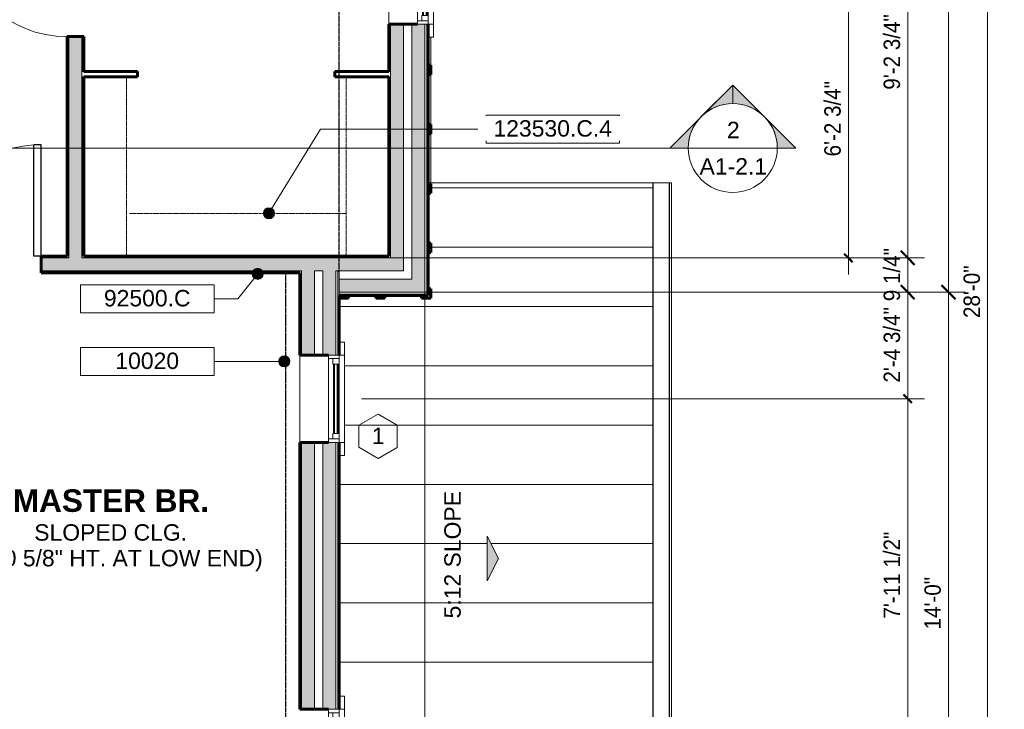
# Model space of a CAD drawing. Header units: inches. Extents: x -653 to 138, y -295 to 603.
# Tile 16 of 21: x -128 to 138, y -125 to 61. Entities that reach past the tile are written whole.
import ezdxf

# ---------------------------------------------------------------- set-up
doc = ezdxf.new("R2010")
doc.units = ezdxf.units.IN
doc.header["$MEASUREMENT"] = 0
for name, pattern in [('1A Hidden Long', [0.21875, 0.15625, -0.0625]), ('3B Center Short', [0.59375, 0.375, -0.0625, 0.09375, -0.0625]), ('Overhead', [0.15625, 0.09375, -0.0625])]:
    doc.linetypes.add(name, pattern=pattern)
for name, color, linetype, lineweight in [('A-ANNO-DIMS', 1, 'Continuous', 9), ('A-ANNO-DIMS-48', 1, 'Continuous', 9), ('A-ANNO-NOTE', 2, 'Continuous', 9), ('A-ANNO-SYMB', 6, 'Continuous', 9), ('A-ANNO-TEXT', 2, 'Continuous', 9), ('A-AREA-IDEN', 2, 'Continuous', 9), ('A-DETL', 5, 'Continuous', 9), ('A-DETL-GENF', 3, 'Continuous', 9), ('A-DETL-MBND', 5, 'Continuous', 9), ('A-DOOR', 1, 'Continuous', 18), ('A-GENM', 6, 'Continuous', 9), ('A-GLAZ', 6, 'Continuous', 18), ('A-GLAZ-GLAS', 6, 'Continuous', 40), ('A-GLAZ-IDEN', 6, 'Continuous', 9), ('A-ROOF', 4, 'Continuous', 18), ('A-ROOF-OTLN', 4, 'Continuous', 9), ('A-ROOF-PATT', 8, 'Continuous', 60), ('A-WALL', 2, 'Continuous', 18), ('A-WALL-PATT', 2, 'Continuous', 60), ('I-WALL', 2, 'Continuous', 18)]:
    doc.layers.add(name, color=color, linetype=linetype, lineweight=lineweight)
doc.styles.add('Arial', font='arial.ttf', dxfattribs={"height": 4.425898})
doc.styles.add('Arial_1', font='arial.ttf', dxfattribs={"width": 0.9, "height": 4.425898})
doc.styles.add('Arial_B', font='arialbd.ttf', dxfattribs={"height": 6.088537})
doc.dimstyles.new('Linear_-_3_32__Arial_2', dxfattribs={"dimscale": 12, "dimtxt": 4.5, "dimasz": 0.3125, "dimexe": 0.375, "dimexo": 0.375, "dimgap": 0.0625, "dimtad": 1, "dimdec": 3, "dimrnd": 0.125, "dimzin": 3, "dimdsep": 46, "dimlunit": 4, "dimtxsty": 'Arial_1', "dimblk1": 'OBLIQUE', "dimblk2": 'OBLIQUE', "dimsah": 1, "dimcen": 0.09, "dimdle": 0.375, "dimazin": 0, "dimtfac": 1, "dimtdec": 3, "dimtix": 1, "dimtmove": 0, "dimatfit": 3, "dimfxl": 1, "dimtvp": 1, "dimfrac": 2, "dimtolj": 1, "dimtzin": 0, "dimarcsym": 2})
doc.dimstyles.new('Linear_-_3_32__Arial_2_3', dxfattribs={"dimscale": 12, "dimtxt": 4.5, "dimasz": 0.1875, "dimexe": 0.375, "dimexo": 0.375, "dimgap": 0.0625, "dimtad": 1, "dimdec": 3, "dimrnd": 0.125, "dimzin": 3, "dimdsep": 46, "dimlunit": 4, "dimtxsty": 'Arial_1', "dimblk1": 'OBLIQUE', "dimblk2": 'OBLIQUE', "dimsah": 1, "dimcen": 0.09, "dimdle": 0.375, "dimazin": 0, "dimtfac": 1, "dimtdec": 3, "dimtix": 1, "dimtmove": 0, "dimatfit": 3, "dimfxl": 1, "dimtvp": 1, "dimfrac": 2, "dimtolj": 1, "dimtzin": 0, "dimarcsym": 2})
doc.dimstyles.new('Linear_-_3_32__Arial_2_4', dxfattribs={"dimscale": 12, "dimtxt": 4.5, "dimasz": 0.1875, "dimexe": 0.375, "dimexo": 0.375, "dimgap": 0.0625, "dimtad": 1, "dimdec": 3, "dimrnd": 0.125, "dimzin": 3, "dimdsep": 46, "dimlunit": 4, "dimtxsty": 'Arial_1', "dimblk1": 'OBLIQUE', "dimblk2": 'OBLIQUE', "dimsah": 1, "dimcen": 0.09, "dimdle": 0.375, "dimazin": 0, "dimtfac": 1, "dimtdec": 3, "dimtix": 1, "dimtmove": 0, "dimatfit": 3, "dimfxl": 1, "dimtvp": 1, "dimfrac": 2, "dimtolj": 1, "dimtzin": 0, "dimarcsym": 2})
pattern_1 = [(0, (0, 0), (15.36, 3.84), [0.634, -10.886, 0.634, -10.886, -61.44]), (0, (0, 0), (15.36, 3.84), [-23.04, 0.634, -22.406, 0.634, -10.886, -26.88]), (0, (0, 0), (15.36, 3.84), [-57.6, 0.634, -7.046, 0.634, -18.566]), (120, (5.76, 1.92), (-11.005538, 11.38215), [0.634, -10.886, 0.634, -10.886, -61.44]), (120, (5.76, 1.92), (-11.005538, 11.38215), [-23.04, 0.634, -22.406, 0.634, -10.886, -26.88]), (120, (5.76, 1.92), (-11.005538, 11.38215), [-57.6, 0.634, -7.046, 0.634, -18.566]), (240, (7.68, 9.6), (-4.354462, -15.22215), [0.634, -10.886, 0.634, -10.886, -61.44]), (240, (7.68, 9.6), (-4.354462, -15.22215), [-23.04, 0.634, -22.406, 0.634, -10.886, -26.88]), (240, (7.68, 9.6), (-4.354462, -15.22215), [-57.6, 0.634, -7.046, 0.634, -18.566])]
pattern_2 = [(45, (0, 0), (-4.00647, 4.00647), []), (135, (0, 0), (-4.00647, -4.00647), [])]

# ---------------------------------------------------------------- blocks, each defined once
blk = doc.blocks.new('Single Panel Flush Wood - 2680HC-1003791-Second Floor Plan')
at = {"layer": 'A-DOOR', "lineweight": 30}
for p, q in [((13, 2.25), (13, 32.25)), ((15, 32.25), (13, 32.25)), ((15, 2.25), (15, 32.25)), ((15, 2.25), (13, 2.25))]:
    blk.add_line(p, q, dxfattribs=at)
at = {"layer": 'A-DOOR', "lineweight": 9}
blk.add_arc((15, 2.25), 30.07, 93.8141, 180, dxfattribs=at)
blk = doc.blocks.new('Single Casement - 2050CS-1928333-Second Floor Plan')
at = {"layer": 'A-GLAZ'}
for p, q in [((-11.75, 6.81), (-15.25, 6.81)), ((-15.25, 6.81), (-15.25, 5.31)), ((-11.75, 5.31), (-11.75, 6.81)), ((-11.75, 6.81), (11.75, 6.81)), ((11.75, 5.31), (-11.75, 5.31)), ((-11.75, 5.31), (-11.75, 2.44)), ((-10.83, 2.44), (-10.83, 5.31)), ((-10.83, 5.31), (-9.38, 5.31)), ((-9.38, 5.31), (-9.38, 3.6)), ((9.37, 5.31), (-0.73, 5.31)), ((10.83, 5.31), (9.37, 5.31)), ((9.37, 5.31), (9.37, 3.6)), ((9.37, 3.6), (9.37, 5.31)), ((10.83, 5.31), (10.83, 2.44)), ((15.25, 6.81), (11.75, 6.81)), ((11.75, 6.81), (11.75, 5.31)), ((11.75, 2.44), (11.75, 5.31)), ((15.25, 5.31), (15.25, 6.81)), ((-9.38, 3.6), (-10.83, 3.6)), ((9.37, 3.6), (10.83, 3.6)), ((-11.75, 2.44), (11.75, 2.44))]:
    blk.add_line(p, q, dxfattribs=at)
at = {"layer": 'A-GLAZ-GLAS'}
for p, q in [((9.37, 5), (-9.38, 5)), ((9.37, 4), (-9.38, 4))]:
    blk.add_line(p, q, dxfattribs=at)
blk = doc.blocks.new('Single Casement - 2050CS-1928328-Second Floor Plan')
at = {"layer": 'A-GLAZ'}
for p, q in [((-11.75, 6.81), (-15.25, 6.81)), ((-15.25, 6.81), (-15.25, 5.31)), ((-11.75, 5.31), (-11.75, 6.81)), ((-11.75, 6.81), (11.75, 6.81)), ((11.75, 5.31), (-11.75, 5.31)), ((-11.75, 5.31), (-11.75, 2.44)), ((-10.83, 2.44), (-10.83, 5.31)), ((-10.83, 5.31), (-9.38, 5.31)), ((-9.38, 5.31), (-9.38, 3.6)), ((9.37, 5.31), (-0.73, 5.31)), ((10.83, 5.31), (9.37, 5.31)), ((9.37, 5.31), (9.37, 3.6)), ((9.37, 3.6), (9.37, 5.31)), ((10.83, 5.31), (10.83, 2.44)), ((15.25, 6.81), (11.75, 6.81)), ((11.75, 6.81), (11.75, 5.31)), ((11.75, 2.44), (11.75, 5.31)), ((15.25, 5.31), (15.25, 6.81)), ((-9.38, 3.6), (-10.83, 3.6)), ((9.37, 3.6), (10.83, 3.6)), ((-11.75, 2.44), (11.75, 2.44))]:
    blk.add_line(p, q, dxfattribs=at)
at = {"layer": 'A-GLAZ-GLAS'}
for p, q in [((9.37, 5), (-9.38, 5)), ((9.37, 4), (-9.38, 4))]:
    blk.add_line(p, q, dxfattribs=at)
blk = doc.blocks.new('Closet Shelf and Pole - 15_ Deep-911929-Second Floor Plan')
at = {"layer": 'A-GENM', "linetype": 'Overhead'}
blk.add_line((0, 12), (58.47, 12), dxfattribs=at)
blk = doc.blocks.new('Closet Shelf and Pole - 15_ Deep-911930-Second Floor Plan')
at = {"layer": 'A-GENM', "linetype": 'Overhead'}
blk.add_line((0, 12), (48.82, 12), dxfattribs=at)
blk = doc.blocks.new('Closet Shelf and Pole - 15_ Deep-911926-Second Floor Plan')
at = {"layer": 'A-GENM', "linetype": 'Overhead'}
blk.add_line((0, -12), (48.82, -12), dxfattribs=at)
blk = doc.blocks.new('Slope-Direction - 4_-792366-Second Floor Plan')
at = {"layer": 'A-DETL-GENF'}
blk.add_hatch(color=256, dxfattribs=at).paths.add_polyline_path([(0, 3), (-6, 0), (6, 0)], flags=0)
for p, q in [((0, 3), (-6, 0)), ((0, 3), (-6, 0)), ((6, 0), (0, 3)), ((6, 0), (0, 3)), ((-6, 0), (6, 0)), ((-6, 0), (6, 0))]:
    blk.add_line(p, q, dxfattribs=at)
blk = doc.blocks.new('Section - Section Head - Filled-22785-Second Floor Plan')
at = {"layer": 'A-ANNO-SYMB'}
h = blk.add_hatch(color=256, dxfattribs=at)
edge = h.paths.add_edge_path(flags=0)
edge.add_line((-0.4268, 0.1768), (-0.25, 0.3536))
edge.add_line((-0.25, 0.3536), (-0.25, 0.25))
edge.add_arc((-0.25, 0), 0.25, 90, 135)
h = blk.add_hatch(color=256, dxfattribs=at)
edge = h.paths.add_edge_path(flags=0)
edge.add_arc((-0.25, 0), 0.25, 45, 90)
edge.add_line((-0.25, 0.25), (-0.25, 0.3536))
edge.add_line((-0.25, 0.3536), (-0.0732, 0.1768))
h = blk.add_hatch(color=256, dxfattribs=at)
edge = h.paths.add_edge_path(flags=0)
edge.add_arc((-0.25, 0), 0.2503, 137.9216, 180)
edge.add_line((-0.5003, 0), (-0.6036, 0))
edge.add_line((-0.6036, 0), (-0.4358, 0.1678))
h = blk.add_hatch(color=256, dxfattribs=at)
edge = h.paths.add_edge_path(flags=0)
edge.add_line((-0.0642, 0.1678), (0.1036, 0))
edge.add_line((0.1036, 0), (0.0003, 0))
edge.add_arc((-0.25, 0), 0.2503, 0, 42.0784)
for p, q in [((-0.25, 0.3536), (-0.6036, 0)), ((-0.25, 0.3536), (-0.4268, 0.1768)), ((-0.25, 0.3536), (0.1036, 0)), ((-0.25, 0.25), (-0.25, 0.3536)), ((-0.0732, 0.1768), (-0.25, 0.3536)), ((-0.25, 0.3536), (-0.25, 0.25)), ((-0.4358, 0.1678), (-0.6036, 0)), ((0.1036, 0), (-0.0642, 0.1678)), ((-0.6036, 0), (-0.5003, 0)), ((0.0003, 0), (0.1036, 0)), ((-0.5, 0), (-0.6036, 0)), ((0, 0), (0.1036, 0))]:
    blk.add_line(p, q, dxfattribs=at)
for radius, start, end in [(0.25, 360, 180), (0.25, 90, 135), (0.25, 45, 90), (0.2503, 137.9216, 180), (0.2503, 0, 42.0784), (0.25, 180, 360)]:
    blk.add_arc((-0.25, 0), radius, start, end, dxfattribs=at)
blk = doc.blocks.new('DIMBLOCK47-Second Floor Plan')
at = {"layer": 'A-ANNO-DIMS-48', "transparency": 16777216}
for p, q in [((133.51, 160.33), (133.51, -184.67)), ((-18.22, 155.83), (138.01, 155.83)), ((133.51, 155.83), (-18.22, 155.83)), ((-42.22, -180.17), (138.01, -180.17)), ((133.51, -180.17), (-42.22, -180.17))]:
    blk.add_line(p, q, dxfattribs=at)
at = {"layer": 'A-ANNO-DIMS-48', "lineweight": 50, "transparency": 16777216}
for p, q in [((133.51, 155.83), (131.64, 157.71)), ((133.51, 155.83), (135.39, 153.96)), ((133.51, -180.17), (131.64, -178.29)), ((133.51, -180.17), (135.39, -182.04))]:
    blk.add_line(p, q, dxfattribs=at)
at = {"layer": 'A-ANNO-DIMS-48', "color": 0, "transparency": 16777216, "insert": (127.02, -19.13), "char_height": 4.426, "width": 16.6985, "attachment_point": 1, "rotation": 90, "line_spacing_factor": 0.938532, "style": 'Arial_1'}
blk.add_mtext('28\'-0"', dxfattribs=at)
blk = doc.blocks.new('_Oblique')
at = {"color": 0, "linetype": 'ByBlock', "lineweight": -2}
blk.add_line((-0.5, -0.5), (0.5, 0.5), dxfattribs=at)
blk = doc.blocks.new('DIMBLOCK49-Second Floor Plan')
at = {"layer": 'A-ANNO-DIMS-48', "transparency": 16777216}
for p, q in [((122.96, 160.33), (122.96, -12.17)), ((-18.22, 155.83), (127.46, 155.83)), ((122.96, 155.83), (-18.22, 155.83)), ((-18.22, -12.17), (127.46, -12.17)), ((122.96, -12.17), (-18.22, -12.17))]:
    blk.add_line(p, q, dxfattribs=at)
at = {"layer": 'A-ANNO-DIMS-48', "lineweight": 50, "transparency": 16777216}
for p, q in [((122.96, 155.83), (121.08, 157.71)), ((122.96, 155.83), (124.83, 153.96)), ((122.96, -12.17), (121.08, -10.29)), ((122.96, -12.17), (124.83, -14.04))]:
    blk.add_line(p, q, dxfattribs=at)
at = {"layer": 'A-ANNO-DIMS-48', "color": 0, "transparency": 16777216, "insert": (116.46, 64.87), "char_height": 4.426, "width": 16.6985, "attachment_point": 1, "rotation": 90, "line_spacing_factor": 0.938532, "style": 'Arial_1'}
blk.add_mtext('14\'-0"', dxfattribs=at)
blk = doc.blocks.new('DIMBLOCK50-Second Floor Plan')
at = {"layer": 'A-ANNO-DIMS-48', "lineweight": 50, "transparency": 16777216}
for p, q in [((122.96, -12.17), (121.08, -10.29)), ((122.96, -12.17), (124.83, -14.04)), ((122.96, -180.17), (121.08, -178.29)), ((122.96, -180.17), (124.83, -182.04))]:
    blk.add_line(p, q, dxfattribs=at)
at = {"layer": 'A-ANNO-DIMS-48', "transparency": 16777216}
for p, q in [((-18.22, -12.17), (127.46, -12.17)), ((122.96, -12.17), (-18.22, -12.17)), ((122.96, -12.17), (122.96, -184.67)), ((-42.22, -180.17), (127.46, -180.17)), ((122.96, -180.17), (-42.22, -180.17))]:
    blk.add_line(p, q, dxfattribs=at)
at = {"layer": 'A-ANNO-DIMS-48', "color": 0, "transparency": 16777216, "insert": (116.46, -103.13), "char_height": 4.426, "width": 16.6985, "attachment_point": 1, "rotation": 90, "line_spacing_factor": 0.938532, "style": 'Arial_1'}
blk.add_mtext('14\'-0"', dxfattribs=at)
blk = doc.blocks.new('Window Tag - Window Tag-41068-Second Floor Plan')
at = {"layer": 'A-GLAZ-IDEN'}
for p, q in [((0, 0.125), (-0.1071, 0.0619)), ((0, 0.125), (0.107, 0.062)), ((-0.1071, 0.0619), (-0.1071, -0.0619)), ((0.107, 0.062), (0.107, -0.0624)), ((-0.1071, -0.0619), (0, -0.125)), ((0, -0.125), (0.107, -0.0624))]:
    blk.add_line(p, q, dxfattribs=at)
blk = doc.blocks.new('DIMBLOCK76-Second Floor Plan')
at = {"layer": 'A-ANNO-DIMS-48', "lineweight": 50, "transparency": 16777216}
for p, q in [((111.95, -40.92), (110.82, -39.79)), ((111.95, -40.92), (113.07, -42.04)), ((111.95, -136.42), (110.82, -135.29)), ((111.95, -136.42), (113.07, -137.54))]:
    blk.add_line(p, q, dxfattribs=at)
at = {"layer": 'A-ANNO-DIMS-48', "transparency": 16777216}
for p, q in [((-35.41, -40.92), (116.45, -40.92)), ((111.95, -136.42), (111.95, -40.92)), ((-35.41, -136.42), (116.45, -136.42))]:
    blk.add_line(p, q, dxfattribs=at)
at = {"layer": 'A-ANNO-DIMS-48', "linetype": '3B Center Short', "transparency": 16777216}
for p, q in [((111.95, -40.92), (-35.41, -40.92)), ((111.95, -136.42), (-35.41, -136.42))]:
    blk.add_line(p, q, dxfattribs=at)
at = {"layer": 'A-ANNO-DIMS-48', "color": 0, "transparency": 16777216, "insert": (105.46, -100.2), "char_height": 4.426, "width": 27.6646, "attachment_point": 1, "rotation": 90, "line_spacing_factor": 0.938532, "style": 'Arial_1'}
blk.add_mtext('7\'-11 1/2"', dxfattribs=at)
blk = doc.blocks.new('DIMBLOCK77-Second Floor Plan')
at = {"layer": 'A-ANNO-DIMS-48', "lineweight": 50, "transparency": 16777216}
for p, q in [((111.95, -12.17), (110.07, -10.29)), ((111.95, -12.17), (113.82, -14.04)), ((111.95, -40.92), (110.82, -39.79)), ((111.95, -40.92), (113.07, -42.04))]:
    blk.add_line(p, q, dxfattribs=at)
at = {"layer": 'A-ANNO-DIMS-48', "transparency": 16777216}
for p, q in [((-18.22, -12.17), (116.45, -12.17)), ((111.95, -12.17), (-18.22, -12.17)), ((111.95, -40.92), (111.95, -12.17)), ((-35.41, -40.92), (116.45, -40.92))]:
    blk.add_line(p, q, dxfattribs=at)
at = {"layer": 'A-ANNO-DIMS-48', "linetype": '3B Center Short', "transparency": 16777216}
blk.add_line((111.95, -40.92), (-35.41, -40.92), dxfattribs=at)
at = {"layer": 'A-ANNO-DIMS-48', "color": 0, "transparency": 16777216, "insert": (105.46, -36.55), "char_height": 4.426, "width": 24.0092, "attachment_point": 1, "rotation": 90, "line_spacing_factor": 0.938532, "style": 'Arial_1'}
blk.add_mtext('2\'-4 3/4"', dxfattribs=at)
blk = doc.blocks.new('DIMBLOCK78-Second Floor Plan')
at = {"layer": 'A-ANNO-DIMS-48', "lineweight": 50, "transparency": 16777216}
for p, q in [((111.95, -2.92), (110.07, -1.04)), ((111.95, -2.92), (113.82, -4.79)), ((111.95, -12.17), (110.07, -10.29)), ((111.95, -12.17), (113.82, -14.04))]:
    blk.add_line(p, q, dxfattribs=at)
at = {"layer": 'A-ANNO-DIMS-48', "transparency": 16777216}
for p, q in [((-23.04, -2.92), (116.45, -2.92)), ((111.95, -2.92), (-23.04, -2.92)), ((111.95, -12.17), (111.95, -2.92)), ((-18.22, -12.17), (116.45, -12.17)), ((111.95, -12.17), (-18.22, -12.17))]:
    blk.add_line(p, q, dxfattribs=at)
at = {"layer": 'A-ANNO-DIMS-48', "color": 0, "transparency": 16777216, "insert": (105.46, -14.6), "char_height": 4.426, "width": 16.9477, "attachment_point": 1, "rotation": 90, "line_spacing_factor": 0.938532, "style": 'Arial_1'}
blk.add_mtext('9 1/4"', dxfattribs=at)
blk = doc.blocks.new('DIMBLOCK79-Second Floor Plan')
at = {"layer": 'A-ANNO-DIMS-48', "lineweight": 50, "transparency": 16777216}
for p, q in [((111.95, 107.83), (110.07, 109.71)), ((111.95, 107.83), (113.82, 105.96)), ((111.95, -2.92), (110.07, -1.04)), ((111.95, -2.92), (113.82, -4.79))]:
    blk.add_line(p, q, dxfattribs=at)
at = {"layer": 'A-ANNO-DIMS-48', "transparency": 16777216}
for p, q in [((-18.22, 107.83), (116.45, 107.83)), ((111.95, 107.83), (-18.22, 107.83)), ((111.95, -2.92), (111.95, 107.83)), ((-23.04, -2.92), (116.45, -2.92)), ((111.95, -2.92), (-23.04, -2.92))]:
    blk.add_line(p, q, dxfattribs=at)
at = {"layer": 'A-ANNO-DIMS-48', "color": 0, "transparency": 16777216, "insert": (105.46, 42.45), "char_height": 4.426, "width": 24.0092, "attachment_point": 1, "rotation": 90, "line_spacing_factor": 0.938532, "style": 'Arial_1'}
blk.add_mtext('9\'-2 3/4"', dxfattribs=at)
blk = doc.blocks.new('DIMBLOCK82-Second Floor Plan')
at = {"layer": 'A-ANNO-DIMS-48', "transparency": 16777216}
for p, q in [((-11.41, 71.83), (100.45, 71.83)), ((95.95, -7.42), (95.95, 71.83)), ((-35.04, -2.92), (100.45, -2.92))]:
    blk.add_line(p, q, dxfattribs=at)
at = {"layer": 'A-ANNO-DIMS-48', "linetype": '3B Center Short', "transparency": 16777216}
for p, q in [((95.95, 71.83), (-11.41, 71.83)), ((95.95, -2.92), (-35.04, -2.92))]:
    blk.add_line(p, q, dxfattribs=at)
at = {"layer": 'A-ANNO-DIMS-48', "lineweight": 50, "transparency": 16777216}
for p, q in [((95.95, 71.83), (94.82, 72.96)), ((95.95, 71.83), (97.07, 70.71)), ((95.95, -2.92), (94.82, -1.79)), ((95.95, -2.92), (97.07, -4.04))]:
    blk.add_line(p, q, dxfattribs=at)
at = {"layer": 'A-ANNO-DIMS-48', "color": 0, "transparency": 16777216, "insert": (89.46, 24.45), "char_height": 4.426, "width": 24.0092, "attachment_point": 1, "rotation": 90, "line_spacing_factor": 0.938532, "style": 'Arial_1'}
blk.add_mtext('6\'-2 3/4"', dxfattribs=at)
blk = doc.blocks.new('Keynote Tag - Keynote Number - Boxed - Small-135510-Second Floor Plan')
at = {"layer": 'A-ANNO-NOTE'}
for p, q in [((-0.375, -0.0792), (-0.375, 0.0781)), ((-0.375, 0.0781), (0.375, 0.0781)), ((0.375, 0.0781), (0.375, -0.0792)), ((-0.375, -0.0792), (0.375, -0.0792))]:
    blk.add_line(p, q, dxfattribs=at)
blk = doc.blocks.new('DIMBLOCK94-Second Floor Plan')
at = {"layer": 'A-ANNO-DIMS-48', "transparency": 16777216}
for p, q in [((-18.29, -12.23), (-18.29, -282.72)), ((-18.29, -278.22), (-18.29, -12.23)), ((-42.29, -180.23), (-42.29, -282.72)), ((-42.29, -278.22), (-42.29, -180.23)), ((-46.79, -278.22), (-13.79, -278.22))]:
    blk.add_line(p, q, dxfattribs=at)
at = {"layer": 'A-ANNO-DIMS-48', "lineweight": 50, "transparency": 16777216}
for p, q in [((-42.29, -278.22), (-44.16, -280.09)), ((-42.29, -278.22), (-40.41, -276.34)), ((-18.29, -278.22), (-20.16, -280.09)), ((-18.29, -278.22), (-16.41, -276.34))]:
    blk.add_line(p, q, dxfattribs=at)
at = {"layer": 'A-ANNO-DIMS-48', "color": 0, "transparency": 16777216, "insert": (-35.72, -271.73), "char_height": 4.426, "width": 13.0431, "attachment_point": 1, "line_spacing_factor": 0.938532, "style": 'Arial_1'}
blk.add_mtext('2\'-0"', dxfattribs=at)

msp = doc.modelspace()

# ---------------------------------------------------------------- hatches: boundary and pattern name
at = {"layer": 'A-ANNO-NOTE'}
h = msp.add_hatch(color=256, dxfattribs=at)
edge = h.paths.add_edge_path(flags=0)
edge.add_arc((-60.3289, 9.1318), 1.5, 0, 360)
h = msp.add_hatch(color=256, dxfattribs=at)
edge = h.paths.add_edge_path(flags=0)
edge.add_arc((-63.3593, -7.2148), 1.5, 0, 360)
h = msp.add_hatch(color=256, dxfattribs=at)
edge = h.paths.add_edge_path(flags=0)
edge.add_arc((-56.1831, -30.8381), 1.5, 0, 360)
at = {"layer": 'A-ROOF-PATT', "lineweight": 9}
h = msp.add_hatch(dxfattribs=at)
h.set_pattern_fill('FP_9', color=256, style=0, pattern_type=2)
h.set_pattern_definition([(180, (0.167, 0), (-2e-15, -16), [])])
h.paths.add_polyline_path([(-39.258, -185.6679), (43.2139, -185.6679), (43.2139, 17.3321), (-17.4111, 17.3321), (-17.4111, 17.0821), (-16.6611, 17.0821), (-16.6611, 14.5821), (-17.4111, 14.5821), (-17.4111, 1.0821), (-16.6611, 1.0821), (-16.6611, -1.4179), (-17.4111, -1.4179), (-17.4111, -11.2929), (-16.6611, -11.2929), (-16.6611, -13.7929), (-19.1611, -13.7929), (-19.1611, -13.0429), (-29.0361, -13.0429), (-29.0361, -13.7929), (-31.5361, -13.7929), (-31.5361, -13.0429), (-38.9111, -13.0429), (-38.9111, -13.7929), (-41.4111, -13.7929), (-41.4111, -25.6679), (-39.9111, -25.6679), (-39.9111, -56.1679), (-41.4111, -56.1679), (-41.4111, -121.1683), (-39.9111, -121.1683), (-39.9111, -151.6683), (-41.4111, -151.6683), (-41.4111, -175.5429), (-40.6611, -175.5429), (-40.6611, -181.7929), (-43.7861, -181.7929), (-43.7861, -185.6679), (-40.6611, -185.6679)], flags=0)
h.paths.add_polyline_path([(-1.4579, -90.0044), (-1.4579, -78.0044), (1.5421, -84.0044)], flags=0)
at = {"layer": 'A-WALL-PATT'}
h = msp.add_hatch(color=256, dxfattribs=at)
h.paths.add_polyline_path([(-18.2861, -8.6679), (-18.2861, 60.0821), (-21.7861, 60.0821), (-21.7861, -8.6679), (-21.6638, -8.6679)], flags=0)
h.paths.add_polyline_path([(-21.7861, 83.5821), (-18.2861, 83.5821), (-18.2861, 115.4571), (-21.7861, 115.4571), (-21.7861, 101.2994)], flags=0)
h.paths.add_polyline_path([(-18.2861, 138.9571), (-18.2861, 155.8321), (-21.7861, 155.8321), (-21.7861, 138.9571), (-20.2861, 138.9571)], flags=0)
h = msp.add_hatch(color=256, dxfattribs=at)
h.paths.add_polyline_path([(-24.0361, -2.9179), (-24.0361, 60.0821), (-27.5361, 60.0821), (-27.5361, -2.9179)], flags=0)
h.paths.add_polyline_path([(-27.5361, 83.5821), (-24.0361, 83.5821), (-24.0361, 115.4571), (-27.5361, 115.4571), (-27.5361, 101.2994)], flags=0)
h.paths.add_polyline_path([(-27.5361, 138.9571), (-24.0361, 138.9571), (-24.0361, 150.0821), (-27.5361, 150.0821), (-27.5361, 145.8743)], flags=0)
at = {"layer": 'A-WALL-PATT', "lineweight": 9}
h = msp.add_hatch(dxfattribs=at)
h.set_pattern_fill('FP_2', color=256, style=0, pattern_type=2)
h.set_pattern_definition(pattern_1)
h.paths.add_polyline_path([(-114.7861, -2.4179), (-114.2861, -2.4179), (-114.2861, 56.8321), (-114.7861, 56.8321), (-114.7861, 41.8662)], flags=0)
h.paths.add_polyline_path([(-114.7861, 86.8321), (-114.2861, 86.8321), (-114.2861, 112.7071), (-114.7861, 112.7071), (-114.7861, 101.2994)], flags=0)
h.paths.add_polyline_path([(-114.2861, 140.7071), (-114.2861, 146.0821), (-114.7861, 146.0821), (-114.7861, 140.7071)], flags=0)
at = {"layer": 'A-WALL-PATT'}
h = msp.add_hatch(color=256, dxfattribs=at)
h.paths.add_polyline_path([(-114.2861, -2.9179), (-110.7861, -2.9179), (-110.7861, 56.8321), (-114.2861, 56.8321), (-114.2861, -2.4179)], flags=0)
h.paths.add_polyline_path([(-110.7861, 86.8321), (-110.7861, 112.7071), (-114.2861, 112.7071), (-114.2861, 86.8321), (-112.5361, 86.8321)], flags=0)
h.paths.add_polyline_path([(-110.7861, 140.7071), (-110.7861, 146.5821), (-114.2861, 146.5821), (-114.2861, 140.7071), (-112.5361, 140.7071)], flags=0)
at = {"layer": 'A-WALL-PATT', "lineweight": 9}
h = msp.add_hatch(dxfattribs=at)
h.set_pattern_fill('FP_2', color=256, style=0, pattern_type=2)
h.set_pattern_definition(pattern_1)
h.paths.add_polyline_path([(-110.2861, -2.4179), (-110.2861, 45.8996), (-110.7861, 45.8996), (-110.7861, -2.4179)], flags=0)
h.paths.add_polyline_path([(-110.2861, 47.3996), (-110.2861, 56.8321), (-110.7861, 56.8321), (-110.7861, 47.3996)], flags=0)
h.paths.add_polyline_path([(-110.7861, 86.8321), (-110.2861, 86.8321), (-110.2861, 104.3321), (-110.7861, 104.3321), (-110.7861, 101.2994)], flags=0)
h.paths.add_polyline_path([(-110.7861, 107.8321), (-110.2861, 107.8321), (-110.2861, 112.7071), (-110.7861, 112.7071)], flags=0)
h.paths.add_polyline_path([(-110.2861, 140.7071), (-110.2861, 146.0821), (-110.7861, 146.0821), (-110.7861, 140.7071)], flags=0)
h = msp.add_hatch(dxfattribs=at)
h.set_pattern_fill('FP_2', color=256, style=0, pattern_type=2)
h.set_pattern_definition(pattern_1)
h.paths.add_polyline_path([(-27.5361, -2.4179), (-27.5361, 45.8996), (-28.0361, 45.8996), (-28.0361, -2.4179)], flags=0)
h.paths.add_polyline_path([(-27.5361, 47.3996), (-27.5361, 60.0821), (-28.0361, 60.0821), (-28.0361, 47.3996)], flags=0)
h.paths.add_polyline_path([(-28.0361, 83.5821), (-27.5361, 83.5821), (-27.5361, 104.3321), (-28.0361, 104.3321), (-28.0361, 101.2994)], flags=0)
h.paths.add_polyline_path([(-27.5361, 107.8321), (-27.5361, 115.4571), (-28.0361, 115.4571), (-28.0361, 107.8321)], flags=0)
h.paths.add_polyline_path([(-28.0361, 138.9571), (-27.5361, 138.9571), (-27.5361, 146.5821), (-28.0361, 146.5821), (-28.0361, 145.8743)], flags=0)
h = msp.add_hatch(dxfattribs=at)
h.set_pattern_fill('FP_3', color=256, style=0, pattern_type=2)
h.set_pattern_definition(pattern_2)
h.paths.add_polyline_path([(-17.4111, 46.5821), (-16.6611, 46.5821), (-16.6611, 49.0821), (-17.4111, 49.0821)], flags=0)
h = msp.add_hatch(dxfattribs=at)
h.set_pattern_fill('FP_3', color=256, style=0, pattern_type=2)
h.set_pattern_definition(pattern_2)
h.paths.add_polyline_path([(-17.4111, 30.5821), (-16.6611, 30.5821), (-16.6611, 33.0821), (-17.4111, 33.0821)], flags=0)
h = msp.add_hatch(dxfattribs=at)
h.set_pattern_fill('FP_3', color=256, style=0, pattern_type=2)
h.set_pattern_definition(pattern_2)
h.paths.add_polyline_path([(-17.4111, 14.5821), (-16.6611, 14.5821), (-16.6611, 17.0821), (-17.4111, 17.0821)], flags=0)
h = msp.add_hatch(dxfattribs=at)
h.set_pattern_fill('FP_3', color=256, style=0, pattern_type=2)
h.set_pattern_definition(pattern_2)
h.paths.add_polyline_path([(-17.4111, -1.4179), (-16.6611, -1.4179), (-16.6611, 1.0821), (-17.4111, 1.0821)], flags=0)
h = msp.add_hatch(dxfattribs=at)
h.set_pattern_fill('FP_2', color=256, style=0, pattern_type=2)
h.set_pattern_definition(pattern_1)
h.paths.add_polyline_path([(-227.0361, -2.9179), (-212.0361, -2.9179), (-212.0361, -2.4179), (-227.0361, -2.4179)], flags=0)
h.paths.add_polyline_path([(-446.7861, -2.9179), (-329.5361, -2.9179), (-329.5361, -2.4179), (-446.7861, -2.4179)], flags=0)
h.paths.add_polyline_path([(-450.2861, -2.9179), (-450.2861, -2.4179), (-460.5361, -2.4179), (-460.5361, -2.9179)], flags=0)
h.paths.add_polyline_path([(-46.7236, -2.9179), (-46.7236, -2.4179), (-110.7861, -2.4179), (-110.7861, -2.9179), (-48.0552, -2.9179)], flags=0)
h.paths.add_polyline_path([(-114.2861, -2.9179), (-114.2861, -2.4179), (-121.7861, -2.4179), (-121.7861, -2.9179)], flags=0)
h.paths.add_polyline_path([(-287.0361, -2.9179), (-287.0361, -2.4179), (-289.0361, -2.4179), (-289.0361, -2.9179)], flags=0)
h.paths.add_polyline_path([(-292.5361, -2.9179), (-292.5361, -2.4179), (-299.5361, -2.4179), (-299.5361, -2.9179)], flags=0)
h.paths.add_polyline_path([(-151.7861, -2.9179), (-151.7861, -2.4179), (-208.5361, -2.4179), (-208.5361, -2.9179), (-197.6063, -2.9179)], flags=0)
at = {"layer": 'A-WALL-PATT'}
h = msp.add_hatch(color=256, dxfattribs=at)
h.paths.add_polyline_path([(-48.0361, -6.4179), (-46.7236, -6.4179), (-46.7236, -2.9179), (-121.7861, -2.9179), (-121.7861, -6.4179), (-48.0552, -6.4179)], flags=0)
h.paths.add_polyline_path([(-212.0361, -6.4179), (-151.7861, -6.4179), (-151.7861, -2.9179), (-227.0361, -2.9179), (-227.0361, -6.4179)], flags=0)
h.paths.add_polyline_path([(-460.5361, -6.4179), (-329.5361, -6.4179), (-329.5361, -2.9179), (-460.5361, -2.9179), (-460.5361, -4.6679)], flags=0)
h.paths.add_polyline_path([(-299.5361, -6.4179), (-287.0361, -6.4179), (-287.0361, -2.9179), (-299.5361, -2.9179), (-299.5361, -4.6679)], flags=0)
for points in [[(-45.7861, -6.4179), (-24.0361, -6.4179), (-24.0361, -2.9179), (-46.7236, -2.9179), (-46.7236, -6.4179)], [(-39.258, -12.1679), (-18.2861, -12.1679), (-18.2861, -8.6679), (-41.4111, -8.6679), (-41.4111, -12.1679)]]:
    msp.add_hatch(color=256, dxfattribs=at).paths.add_polyline_path(points, flags=0)
at = {"layer": 'A-WALL-PATT', "lineweight": 9}
h = msp.add_hatch(dxfattribs=at)
h.set_pattern_fill('FP_2', color=256, style=0, pattern_type=2)
h.set_pattern_definition(pattern_1)
h.paths.add_polyline_path([(-208.0361, -6.9179), (-151.7861, -6.9179), (-151.7861, -6.4179), (-208.5361, -6.4179), (-208.5361, -6.9179)], flags=0)
h.paths.add_polyline_path([(-51.5361, -6.9179), (-51.5361, -6.4179), (-121.7861, -6.4179), (-121.7861, -6.9179), (-52.0361, -6.9179)], flags=0)
h.paths.add_polyline_path([(-408.7373, -6.9179), (-329.5361, -6.9179), (-329.5361, -6.4179), (-460.5361, -6.4179), (-460.5361, -6.9179)], flags=0)
h.paths.add_polyline_path([(-299.5361, -6.9179), (-287.0361, -6.9179), (-287.0361, -6.4179), (-299.5361, -6.4179)], flags=0)
h.paths.add_polyline_path([(-212.0361, -6.9179), (-212.0361, -6.4179), (-227.0361, -6.4179), (-227.0361, -6.9179), (-212.5361, -6.9179)], flags=0)
h = msp.add_hatch(dxfattribs=at)
h.set_pattern_fill('FP_2', color=256, style=0, pattern_type=2)
h.set_pattern_definition(pattern_1)
h.paths.add_polyline_path([(-52.0361, -170.9179), (-51.5361, -170.9179), (-51.5361, -148.1683), (-52.0361, -148.1683), (-52.0361, -170.4179)], flags=0)
h.paths.add_polyline_path([(-52.0361, -124.6683), (-51.5361, -124.6683), (-51.5361, -52.6679), (-52.0361, -52.6679), (-52.0361, -77.0002)], flags=0)
h.paths.add_polyline_path([(-51.5361, -29.1679), (-51.5361, -6.9179), (-52.0361, -6.9179), (-52.0361, -29.1679)], flags=0)
at = {"layer": 'A-WALL-PATT'}
h = msp.add_hatch(color=256, dxfattribs=at)
h.paths.add_polyline_path([(-51.5361, -174.4179), (-48.0361, -174.4179), (-48.0361, -148.1683), (-51.5361, -148.1683), (-51.5361, -170.9179)], flags=0)
h.paths.add_polyline_path([(-51.5361, -124.6683), (-48.0361, -124.6683), (-48.0361, -52.6679), (-51.5361, -52.6679), (-51.5361, -77.0002)], flags=0)
h.paths.add_polyline_path([(-51.5361, -29.1679), (-48.0361, -29.1679), (-48.0552, -6.4179), (-51.5361, -6.4179), (-51.5361, -17.567)], flags=0)
h = msp.add_hatch(color=256, dxfattribs=at)
h.paths.add_polyline_path([(-42.2861, -180.1679), (-42.2861, -148.1683), (-45.7861, -148.1683), (-45.7861, -180.1679)], flags=0)
h.paths.add_polyline_path([(-42.2861, -124.6683), (-42.2861, -52.6679), (-45.7861, -52.6679), (-45.7861, -124.6683), (-44.2861, -124.6683)], flags=0)
h.paths.add_polyline_path([(-44.2861, -29.1679), (-42.2861, -29.1679), (-42.2861, -6.4179), (-45.7861, -6.4179), (-45.7861, -29.1679)], flags=0)
at = {"layer": 'A-WALL-PATT', "lineweight": 9}
h = msp.add_hatch(dxfattribs=at)
h.set_pattern_fill('FP_1', color=256, style=0, pattern_type=2)
h.set_pattern_definition([(135, (0, 0), (-4.00647, -4.00647), [])])
h.paths.add_polyline_path([(-41.4111, -181.0429), (-41.4111, -148.1683), (-41.7861, -148.1683), (-41.7861, -181.0429)], flags=0)
h.paths.add_polyline_path([(-41.4111, -124.6683), (-41.4111, -52.6679), (-41.7861, -52.6679), (-41.7861, -124.6683)], flags=0)
h.paths.add_polyline_path([(-41.4111, -29.1679), (-41.4111, -6.4179), (-41.7861, -6.4179), (-41.7861, -29.1679)], flags=0)
h = msp.add_hatch(dxfattribs=at)
h.set_pattern_fill('FP_3', color=256, style=0, pattern_type=2)
h.set_pattern_definition(pattern_2)
h.paths.add_polyline_path([(-31.5361, -13.7929), (-29.0361, -13.7929), (-29.0361, -13.0429), (-31.5361, -13.0429)], flags=0)
h = msp.add_hatch(dxfattribs=at)
h.set_pattern_fill('FP_3', color=256, style=0, pattern_type=2)
h.set_pattern_definition(pattern_2)
h.paths.add_polyline_path([(-19.1611, -13.7929), (-16.6611, -13.7929), (-16.6611, -11.2929), (-17.4111, -11.2929), (-17.4111, -13.0429), (-19.1611, -13.0429)], flags=0)

# ---------------------------------------------------------------- linework, layer by layer
at = {"layer": 'A-ANNO-NOTE'}
for p, q in [((-60.3289, 9.1318), (-46.4302, 31.8413)), ((-46.4302, 31.8413), (-1.7754, 31.8413)), ((-63.3593, -7.2148), (-68.7254, -13.9489)), ((-68.7254, -13.9489), (-75.1508, -13.9489)), ((-56.1831, -30.8381), (-75.1508, -30.8381))]:
    msp.add_line(p, q, dxfattribs=at)
for centre in [(-60.3289, 9.1318), (-63.3593, -7.2148), (-56.1831, -30.8381)]:
    msp.add_circle(centre, 1.5, dxfattribs=at)
at = {"layer": 'A-ANNO-SYMB'}
for q in [(-563.0259, 26.7167), (76.7718, 26.7167)]:
    msp.add_line((52.7718, 26.7167), q, dxfattribs=at)
at = {"layer": 'A-DETL', "linetype": '1A Hidden Long', "lineweight": 30}
for p, q in [((-41.4111, -6.4179), (-41.4111, 132.7071)), ((-55.7861, -170.4179), (-55.7861, -6.9179))]:
    msp.add_line(p, q, dxfattribs=at)
at = {"layer": 'A-DETL-MBND'}
for p, q in [((-16.6611, 56.5821), (-16.6611, 49.0821)), ((-16.6611, 46.5821), (-16.6611, 33.0821)), ((-16.6611, 30.5821), (-16.6611, 17.3321))]:
    msp.add_line(p, q, dxfattribs=at)
at = {"layer": 'A-ROOF'}
for p, q in [((43.2139, 17.3321), (-17.4111, 17.3321)), ((43.2139, -185.6679), (43.2139, 17.3321))]:
    msp.add_line(p, q, dxfattribs=at)
at = {"layer": 'A-ROOF-OTLN'}
for p, q in [((43.2139, 17.3321), (48.2139, 17.3321)), ((43.3389, 17.3321), (43.3389, -185.6679)), ((47.5889, 17.3321), (47.5889, -185.6679)), ((47.7139, 17.3321), (47.7139, -185.6679)), ((48.2139, 17.3321), (48.2139, -185.6679))]:
    msp.add_line(p, q, dxfattribs=at)
at = {"layer": 'A-WALL'}
for p, q in [((-28.0361, 60.0821), (-28.0361, 83.5821)), ((-27.5361, 60.0821), (-27.5361, -2.9179)), ((-24.0361, 60.0821), (-24.0361, -6.4179)), ((-21.7861, 60.0821), (-21.7861, -8.6679)), ((-18.2861, 60.0821), (-18.2861, -12.1679)), ((-17.7861, 60.0821), (-17.7861, -12.6679)), ((-27.5361, -2.9179), (-46.7236, -2.9179)), ((-51.5361, -6.4179), (-51.5361, -29.1679)), ((-48.0361, -6.4179), (-48.0361, -29.1679)), ((-45.7861, -6.4179), (-46.7236, -6.4179)), ((-45.7861, -6.4179), (-45.7861, -29.1679)), ((-42.2861, -6.4179), (-42.2861, -29.1679)), ((-24.0361, -6.4179), (-42.2861, -6.4179)), ((-41.7861, -6.4179), (-41.7861, -29.1679)), ((-41.4111, -6.4179), (-41.4111, -13.0429)), ((-21.7861, -8.6679), (-41.4111, -8.6679)), ((-18.2861, -12.1679), (-41.4111, -12.1679)), ((-17.7861, -12.6679), (-41.4111, -12.6679)), ((-52.0361, -52.6679), (-52.0361, -29.1679)), ((-51.5361, -52.6679), (-51.5361, -124.6683)), ((-48.0361, -52.6679), (-48.0361, -124.6683)), ((-45.7861, -52.6679), (-45.7861, -124.6683)), ((-42.2861, -52.6679), (-42.2861, -124.6683)), ((-41.7861, -52.6679), (-41.7861, -124.6683))]:
    msp.add_line(p, q, dxfattribs=at)
at = {"layer": 'A-WALL', "lineweight": 60}
for p, q in [((-20.2861, 60.0821), (-28.0361, 60.0821)), ((-28.0361, 60.0821), (-28.0361, 47.3996)), ((-17.4111, 60.0821), (-17.4111, -13.0429)), ((-16.6611, 49.0821), (-17.4111, 49.0821)), ((-16.6611, 46.5821), (-16.6611, 49.0821)), ((-28.0361, 45.8996), (-28.0361, -2.4179)), ((-17.4111, 46.5821), (-16.6611, 46.5821)), ((-16.6611, 33.0821), (-17.4111, 33.0821)), ((-16.6611, 30.5821), (-16.6611, 33.0821)), ((-17.4111, 30.5821), (-16.6611, 30.5821)), ((-16.6611, 17.0821), (-17.4111, 17.0821)), ((-16.6611, 14.5821), (-16.6611, 17.0821)), ((-17.4111, 14.5821), (-16.6611, 14.5821)), ((-16.6611, 1.0821), (-17.4111, 1.0821)), ((-16.6611, -1.4179), (-16.6611, 1.0821)), ((-28.0361, -2.4179), (-46.7236, -2.4179)), ((-17.4111, -1.4179), (-16.6611, -1.4179)), ((-52.0361, -6.9179), (-52.0361, -29.1679)), ((-38.9111, -13.0429), (-41.4111, -13.0429)), ((-41.4111, -13.0429), (-41.4111, -29.1679)), ((-17.4111, -13.0429), (-38.9111, -13.0429)), ((-38.9111, -13.7929), (-38.9111, -13.0429)), ((-31.5361, -13.0429), (-31.5361, -13.7929)), ((-29.0361, -13.7929), (-29.0361, -13.0429)), ((-19.1611, -13.0429), (-19.1611, -13.7929)), ((-16.6611, -11.2929), (-17.4111, -11.2929)), ((-16.6611, -13.7929), (-16.6611, -11.2929)), ((-41.4111, -13.7929), (-38.9111, -13.7929)), ((-31.5361, -13.7929), (-29.0361, -13.7929)), ((-19.1611, -13.7929), (-16.6611, -13.7929)), ((-52.0361, -29.1679), (-44.2861, -29.1679)), ((-44.2861, -52.6679), (-52.0361, -52.6679)), ((-52.0361, -52.6679), (-52.0361, -124.6683)), ((-41.4111, -124.6683), (-41.4111, -52.6679)), ((-52.0361, -124.6683), (-44.2861, -124.6683))]:
    msp.add_line(p, q, dxfattribs=at)
at = {"layer": 'I-WALL', "lineweight": 60}
for p, q in [((-114.7861, 56.8321), (-114.7861, -2.4179)), ((-110.2861, 56.8321), (-114.7861, 56.8321)), ((-110.2861, 47.3996), (-110.2861, 56.8321)), ((-95.7861, 47.3996), (-110.2861, 47.3996)), ((-110.2861, -2.4179), (-110.2861, 45.8996)), ((-110.2861, 45.8996), (-95.7861, 45.8996)), ((-95.7861, 45.8996), (-95.7861, 47.3996)), ((-28.0361, 47.3996), (-42.5361, 47.3996)), ((-42.5361, 47.3996), (-42.5361, 45.8996)), ((-42.5361, 45.8996), (-28.0361, 45.8996)), ((-114.7861, -2.4179), (-121.7861, -2.4179)), ((-121.7861, -2.4179), (-121.7861, -6.9179)), ((-46.7236, -2.4179), (-110.2861, -2.4179)), ((-121.7861, -6.9179), (-52.0361, -6.9179))]:
    msp.add_line(p, q, dxfattribs=at)
at = {"layer": 'I-WALL'}
for p, q in [((-114.2861, 56.8321), (-114.2861, -2.9179)), ((-110.7861, -2.9179), (-110.7861, 56.8321)), ((-110.2861, 47.3996), (-110.7861, 47.3996)), ((-110.2861, 45.8996), (-110.7861, 45.8996)), ((-28.0361, 47.3996), (-27.5361, 47.3996)), ((-28.0361, 45.8996), (-27.5361, 45.8996)), ((-114.2861, -2.9179), (-121.7861, -2.9179)), ((-46.7236, -2.9179), (-110.7861, -2.9179)), ((-121.7861, -6.4179), (-51.5361, -6.4179)), ((-48.0361, -6.4179), (-46.7236, -6.4179))]:
    msp.add_line(p, q, dxfattribs=at)

# ---------------------------------------------------------------- block references
at = {"layer": 'A-ANNO-NOTE', "xscale": 47.99999999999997, "yscale": 47.99999999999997, "zscale": 47.99999999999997}
for p in [(16.2246, 31.8682), (-93.1508, -13.922), (-93.1508, -30.8112)]:
    msp.add_blockref('Keynote Tag - Keynote Number - Boxed - Small-135510-Second Floor Plan', p, dxfattribs=at)
at = {"layer": 'A-ANNO-SYMB', "extrusion": (0, 0, -1), "xscale": 47.99999999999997, "yscale": 47.99999999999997, "zscale": 47.99999999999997}
msp.add_blockref('Section - Section Head - Filled-22785-Second Floor Plan', (-52.7718, 26.7167), dxfattribs=at)
at = {"layer": 'A-DETL-GENF', "rotation": 269.9999999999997}
msp.add_blockref('Slope-Direction - 4_-792366-Second Floor Plan', (-1.4579, -84.0044), dxfattribs=at)
at = {"layer": 'A-DOOR', "rotation": 89.99999999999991}
msp.add_blockref('Single Panel Flush Wood - 2680HC-1003791-Second Floor Plan', (-112.5361, 71.8321), dxfattribs=at)
at = {"layer": 'A-DOOR'}
msp.add_blockref('Single Panel Flush Wood - 2680HC-1003791-Second Floor Plan', (-136.7861, -4.6679), dxfattribs=at)
at = {"layer": 'A-GENM', "linetype": 'Overhead'}
for name, p, rotation in [('Closet Shelf and Pole - 15_ Deep-911926-Second Floor Plan', (-110.7861, -2.9179), 89.9999999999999), ('Closet Shelf and Pole - 15_ Deep-911930-Second Floor Plan', (-27.5361, -2.9179), 89.99999999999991)]:
    msp.add_blockref(name, p, dxfattribs=dict(at, rotation=rotation))
msp.add_blockref('Closet Shelf and Pole - 15_ Deep-911929-Second Floor Plan', (-98.0042, -2.9179), dxfattribs=at)
at = {"layer": 'A-GLAZ', "rotation": 269.9999999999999}
for name, p in [('Single Casement - 2050CS-1928328-Second Floor Plan', (-22.7236, 71.8321)), ('Single Casement - 2050CS-1928333-Second Floor Plan', (-46.7236, -40.9179)), ('Single Casement - 2050CS-1928333-Second Floor Plan', (-46.7236, -136.4183))]:
    msp.add_blockref(name, p, dxfattribs=at)
at = {"layer": 'A-GLAZ-IDEN', "xscale": 47.99999999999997, "yscale": 47.99999999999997, "zscale": 47.99999999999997}
msp.add_blockref('Window Tag - Window Tag-41068-Second Floor Plan', (-30.9111, -51.0275), dxfattribs=at)

# ---------------------------------------------------------------- texts
at = {"layer": 'A-ANNO-SYMB', "char_height": 4.4259, "attachment_point": 2, "line_spacing_factor": 0.938532, "style": 'Arial'}
for s, insert, width in [('2', (64.9255, 33.8013), 4.104), ('A1-2.1', (64.9255, 23.9832), 21.708)]:
    msp.add_mtext(s, dxfattribs=dict(at, insert=insert, width=width))
at = {"layer": 'A-ANNO-TEXT', "color": 7, "insert": (-13.0303, -82.9775), "char_height": 4.4259, "width": 40.986, "attachment_point": 2, "rotation": 90, "line_spacing_factor": 0.938532, "style": 'Arial'}
msp.add_mtext('5:12 SLOPE', dxfattribs=at)
at = {"layer": 'A-ANNO-TEXT', "color": 7, "insert": (-103.0193, -74.7533), "char_height": 4.425898, "width": 97.578, "attachment_point": 2, "line_spacing_factor": 0.938532, "style": 'Arial'}
msp.add_mtext('SLOPED CLG.\\P(8\'-10 5/8" HT. AT LOW END)', dxfattribs=at)
at = {"layer": 'A-AREA-IDEN', "insert": (-102.9529, -65.3303), "char_height": 6.08854, "width": 61.128, "attachment_point": 2, "line_spacing_factor": 0.938532, "style": 'Arial_B'}
msp.add_mtext('MASTER BR.', dxfattribs=at)
at = {"layer": 'A-GLAZ-IDEN', "insert": (-30.8635, -48.7195), "char_height": 4.4259, "width": 4.104, "attachment_point": 2, "line_spacing_factor": 0.938532, "style": 'Arial'}
msp.add_mtext('1', dxfattribs=at)

# ---------------------------------------------------------------- dimensions: what is measured, and where the dimension line sits
at = {"layer": 'A-ANNO-DIMS'}
for base, p1, p2, dimstyle, override, picture, middle in [((133.5137, -180.1679), (-22.7236, 155.8321), (-46.7236, -180.1679), 'Linear_-_3_32__Arial_2', {"dimpost": '<>', "dimfxl": 336.856052}, 'DIMBLOCK47-Second Floor Plan', (130.5039, -12.1679)), ((122.9559, -12.1679), (-22.7236, 155.8321), (-22.7236, -12.1679), 'Linear_-_3_32__Arial_2', {"dimpost": '<>', "dimfxl": 168}, 'DIMBLOCK49-Second Floor Plan', (119.9461, 71.8321)), ((111.9479, 107.8321), (-27.5361, -2.9179), (-22.7236, 107.8321), 'Linear_-_3_32__Arial_2', {"dimpost": '<>', "dimfxl": 110.854511}, 'DIMBLOCK79-Second Floor Plan', (108.9079, 52.4571)), ((95.9463, 71.8321), (-39.5361, -2.9179), (-15.9111, 71.8321), 'Linear_-_3_32__Arial_2_3', {"dimpost": '<>', "dimfxl": 78.394535}, 'DIMBLOCK82-Second Floor Plan', (92.9064, 34.4571)), ((111.9479, -2.9179), (-22.7236, -12.1679), (-27.5361, -2.9179), 'Linear_-_3_32__Arial_2', {"dimpost": '<>', "dimfxl": 10.427016}, 'DIMBLOCK78-Second Floor Plan', (108.9094, -7.5429)), ((122.9559, -180.1679), (-22.7236, -12.1679), (-46.7236, -180.1679), 'Linear_-_3_32__Arial_2', {"dimpost": '<>', "dimfxl": 169.705627}, 'DIMBLOCK50-Second Floor Plan', (119.9461, -96.1679)), ((111.9479, -12.1679), (-39.9111, -40.9179), (-22.7236, -12.1679), 'Linear_-_3_32__Arial_2_4', {"dimpost": '<>', "dimfxl": 33.49586}, 'DIMBLOCK77-Second Floor Plan', (108.9079, -26.5429)), ((111.9479, -40.9179), (-39.9111, -136.4183), (-39.9111, -40.9179), 'Linear_-_3_32__Arial_2_3', {"dimpost": '<>', "dimfxl": 95.500394}, 'DIMBLOCK76-Second Floor Plan', (108.9094, -88.6681))]:
    dim = msp.add_linear_dim(base=base, p1=p1, p2=p2, angle=90, dimstyle=dimstyle, override=override, dxfattribs=at)
    dim.commit()
    dim.dimension.update_dxf_attribs({"geometry": picture, "text_midpoint": middle})
dim = msp.add_linear_dim(base=(-18.2861, -278.2165), p1=(-42.2861, -175.7304), p2=(-18.2861, -7.7304), dimstyle='Linear_-_3_32__Arial_2', override={"dimpost": '<>', "dimfxl": 169.705627}, dxfattribs=at)
dim.commit()
dim.dimension.update_dxf_attribs({"geometry": 'DIMBLOCK94-Second Floor Plan', "text_midpoint": (-30.2861, -275.2068)})

# ---------------------------------------------------------------- next in the draw order: texts
at = {"layer": 'A-ANNO-NOTE', "char_height": 4.4259, "attachment_point": 2, "line_spacing_factor": 0.938532, "style": 'Arial', "bg_fill": 3, "box_fill_scale": 1.25, "bg_fill_color": 0, "bg_fill_transparency": 0}
for s, insert, width in [('123530.C.4', (16.2109, 34.2244), 38.124), ('92500.C', (-93.1645, -11.5658), 27.864), ('10020', (-93.1645, -28.455), 20.52)]:
    msp.add_mtext(s, dxfattribs=dict(at, insert=insert, width=width))

doc.saveas('drawing.dxf')
